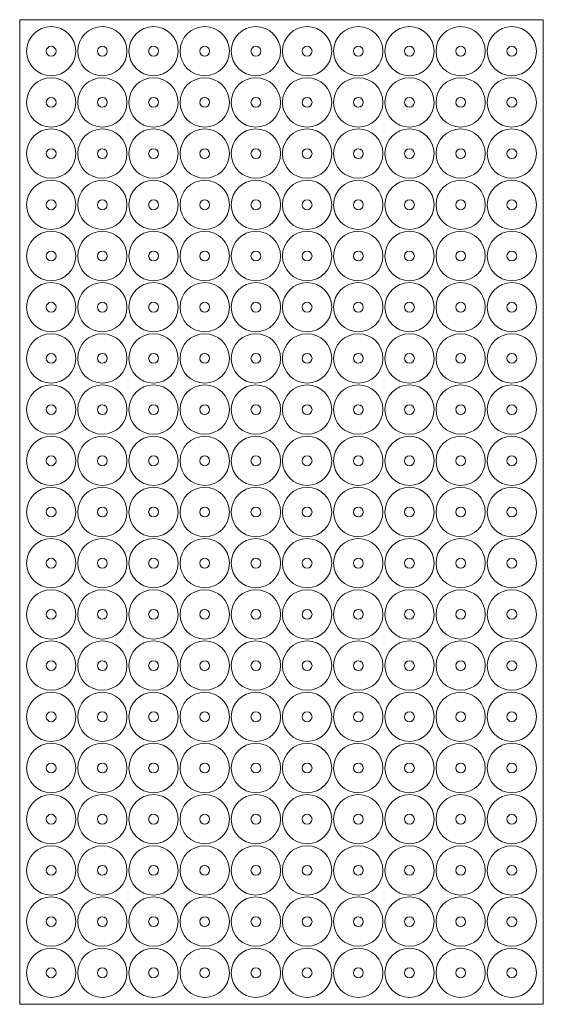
# Paper-space layout '_Ön' of a CAD drawing. Header units: millimetres. Extents: x -266 to 266, y -500 to 500.
import ezdxf

# ---------------------------------------------------------------- set-up
doc = ezdxf.new("R2010")
doc.units = ezdxf.units.MM

psp = doc.layouts.new('_Ön')

# ---------------------------------------------------------------- linework, layer by layer
at = {"color": 7, "linetype": 'Continuous', "lineweight": 15}
for p, q in [((266, 500), (-266, 500)), ((-266, 500), (-266, -500)), ((266, -500), (266, 500)), ((-266, -500), (266, -500))]:
    psp.add_line(p, q, dxfattribs=at)
for centre, radius in [((-234, 468), 25), ((-182, 468), 25), ((-130, 468), 25), ((-78, 468), 25), ((-26, 468), 25), ((26, 468), 25), ((78, 468), 25), ((130, 468), 25), ((182, 468), 25), ((234, 468), 25), ((-234, 468), 5), ((-182, 468), 5), ((-130, 468), 5), ((-78, 468), 5), ((-26, 468), 5), ((26, 468), 5), ((78, 468), 5), ((130, 468), 5), ((182, 468), 5), ((234, 468), 5), ((-234, 416), 25), ((-182, 416), 25), ((-130, 416), 25), ((-78, 416), 25), ((-26, 416), 25), ((26, 416), 25), ((78, 416), 25), ((130, 416), 25), ((182, 416), 25), ((234, 416), 25), ((-234, 416), 5), ((-182, 416), 5), ((-130, 416), 5), ((-78, 416), 5), ((-26, 416), 5), ((26, 416), 5), ((78, 416), 5), ((130, 416), 5), ((182, 416), 5), ((234, 416), 5), ((-234, 364), 25), ((-182, 364), 25), ((-130, 364), 25), ((-78, 364), 25), ((-26, 364), 25), ((26, 364), 25), ((78, 364), 25), ((130, 364), 25), ((182, 364), 25), ((234, 364), 25), ((-234, 364), 5), ((-182, 364), 5), ((-130, 364), 5), ((-78, 364), 5), ((-26, 364), 5), ((26, 364), 5), ((78, 364), 5), ((130, 364), 5), ((182, 364), 5), ((234, 364), 5), ((-234, 312), 25), ((-182, 312), 25), ((-130, 312), 25), ((-78, 312), 25), ((-26, 312), 25), ((26, 312), 25), ((78, 312), 25), ((130, 312), 25), ((182, 312), 25), ((234, 312), 25), ((-234, 312), 5), ((-182, 312), 5), ((-130, 312), 5), ((-78, 312), 5), ((-26, 312), 5), ((26, 312), 5), ((78, 312), 5), ((130, 312), 5), ((182, 312), 5), ((234, 312), 5), ((-234, 260), 25), ((-182, 260), 25), ((-130, 260), 25), ((-78, 260), 25), ((-26, 260), 25), ((26, 260), 25), ((78, 260), 25), ((130, 260), 25), ((182, 260), 25), ((234, 260), 25), ((-234, 260), 5), ((-182, 260), 5), ((-130, 260), 5), ((-78, 260), 5), ((-26, 260), 5), ((26, 260), 5), ((78, 260), 5), ((130, 260), 5), ((182, 260), 5), ((234, 260), 5), ((-234, 208), 25), ((-182, 208), 25), ((-130, 208), 25), ((-78, 208), 25), ((-26, 208), 25), ((26, 208), 25), ((78, 208), 25), ((130, 208), 25), ((182, 208), 25), ((234, 208), 25), ((-234, 208), 5), ((-182, 208), 5), ((-130, 208), 5), ((-78, 208), 5), ((-26, 208), 5), ((26, 208), 5), ((78, 208), 5), ((130, 208), 5), ((182, 208), 5), ((234, 208), 5), ((-234, 156), 25), ((-182, 156), 25), ((-130, 156), 25), ((-78, 156), 25), ((-26, 156), 25), ((26, 156), 25), ((78, 156), 25), ((130, 156), 25), ((182, 156), 25), ((234, 156), 25), ((-234, 156), 5), ((-182, 156), 5), ((-130, 156), 5), ((-78, 156), 5), ((-26, 156), 5), ((26, 156), 5), ((78, 156), 5), ((130, 156), 5), ((182, 156), 5), ((234, 156), 5), ((-234, 104), 25), ((-182, 104), 25), ((-130, 104), 25), ((-78, 104), 25), ((-26, 104), 25), ((26, 104), 25), ((78, 104), 25), ((130, 104), 25), ((182, 104), 25), ((234, 104), 25), ((-234, 104), 5), ((-182, 104), 5), ((-130, 104), 5), ((-78, 104), 5), ((-26, 104), 5), ((26, 104), 5), ((78, 104), 5), ((130, 104), 5), ((182, 104), 5), ((234, 104), 5), ((-234, 52), 25), ((-182, 52), 25), ((-130, 52), 25), ((-78, 52), 25), ((-26, 52), 25), ((26, 52), 25), ((78, 52), 25), ((130, 52), 25), ((182, 52), 25), ((234, 52), 25), ((-234, 52), 5), ((-182, 52), 5), ((-130, 52), 5), ((-78, 52), 5), ((-26, 52), 5), ((26, 52), 5), ((78, 52), 5), ((130, 52), 5), ((182, 52), 5), ((234, 52), 5), ((-234, 0), 25), ((-182, 0), 25), ((-130, 0), 25), ((-78, 0), 25), ((-26, 0), 25), ((26, 0), 25), ((78, 0), 25), ((130, 0), 25), ((182, 0), 25), ((234, 0), 25), ((-234, 0), 5), ((-182, 0), 5), ((-130, 0), 5), ((-78, 0), 5), ((-26, 0), 5), ((26, 0), 5), ((78, 0), 5), ((130, 0), 5), ((182, 0), 5), ((234, 0), 5), ((-234, -52), 25), ((-182, -52), 25), ((-130, -52), 25), ((-78, -52), 25), ((-26, -52), 25), ((26, -52), 25), ((78, -52), 25), ((130, -52), 25), ((182, -52), 25), ((234, -52), 25), ((-234, -52), 5), ((-182, -52), 5), ((-130, -52), 5), ((-78, -52), 5), ((-26, -52), 5), ((26, -52), 5), ((78, -52), 5), ((130, -52), 5), ((182, -52), 5), ((234, -52), 5), ((-234, -104), 25), ((-182, -104), 25), ((-130, -104), 25), ((-78, -104), 25), ((-26, -104), 25), ((26, -104), 25), ((78, -104), 25), ((130, -104), 25), ((182, -104), 25), ((234, -104), 25), ((-234, -104), 5), ((-182, -104), 5), ((-130, -104), 5), ((-78, -104), 5), ((-26, -104), 5), ((26, -104), 5), ((78, -104), 5), ((130, -104), 5), ((182, -104), 5), ((234, -104), 5), ((-234, -156), 25), ((-182, -156), 25), ((-130, -156), 25), ((-78, -156), 25), ((-26, -156), 25), ((26, -156), 25), ((78, -156), 25), ((130, -156), 25), ((182, -156), 25), ((234, -156), 25), ((-234, -156), 5), ((-182, -156), 5), ((-130, -156), 5), ((-78, -156), 5), ((-26, -156), 5), ((26, -156), 5), ((78, -156), 5), ((130, -156), 5), ((182, -156), 5), ((234, -156), 5), ((-234, -208), 25), ((-182, -208), 25), ((-130, -208), 25), ((-78, -208), 25), ((-26, -208), 25), ((26, -208), 25), ((78, -208), 25), ((130, -208), 25), ((182, -208), 25), ((234, -208), 25), ((-234, -208), 5), ((-182, -208), 5), ((-130, -208), 5), ((-78, -208), 5), ((-26, -208), 5), ((26, -208), 5), ((78, -208), 5), ((130, -208), 5), ((182, -208), 5), ((234, -208), 5), ((-234, -260), 25), ((-182, -260), 25), ((-130, -260), 25), ((-78, -260), 25), ((-26, -260), 25), ((26, -260), 25), ((78, -260), 25), ((130, -260), 25), ((182, -260), 25), ((234, -260), 25), ((-234, -260), 5), ((-182, -260), 5), ((-130, -260), 5), ((-78, -260), 5), ((-26, -260), 5), ((26, -260), 5), ((78, -260), 5), ((130, -260), 5), ((182, -260), 5), ((234, -260), 5), ((-234, -312), 25), ((-182, -312), 25), ((-130, -312), 25), ((-78, -312), 25), ((-26, -312), 25), ((26, -312), 25), ((78, -312), 25), ((130, -312), 25), ((182, -312), 25), ((234, -312), 25), ((-234, -312), 5), ((-182, -312), 5), ((-130, -312), 5), ((-78, -312), 5), ((-26, -312), 5), ((26, -312), 5), ((78, -312), 5), ((130, -312), 5), ((182, -312), 5), ((234, -312), 5), ((-234, -364), 25), ((-182, -364), 25), ((-130, -364), 25), ((-78, -364), 25), ((-26, -364), 25), ((26, -364), 25), ((78, -364), 25), ((130, -364), 25), ((182, -364), 25), ((234, -364), 25), ((-234, -364), 5), ((-182, -364), 5), ((-130, -364), 5), ((-78, -364), 5), ((-26, -364), 5), ((26, -364), 5), ((78, -364), 5), ((130, -364), 5), ((182, -364), 5), ((234, -364), 5), ((-234, -416), 25), ((-182, -416), 25), ((-130, -416), 25), ((-78, -416), 25), ((-26, -416), 25), ((26, -416), 25), ((78, -416), 25), ((130, -416), 25), ((182, -416), 25), ((234, -416), 25), ((-234, -416), 5), ((-182, -416), 5), ((-130, -416), 5), ((-78, -416), 5), ((-26, -416), 5), ((26, -416), 5), ((78, -416), 5), ((130, -416), 5), ((182, -416), 5), ((234, -416), 5), ((-234, -468), 25), ((-182, -468), 25), ((-130, -468), 25), ((-78, -468), 25), ((-26, -468), 25), ((26, -468), 25), ((78, -468), 25), ((130, -468), 25), ((182, -468), 25), ((234, -468), 25), ((-234, -468), 5), ((-182, -468), 5), ((-130, -468), 5), ((-78, -468), 5), ((-26, -468), 5), ((26, -468), 5), ((78, -468), 5), ((130, -468), 5), ((182, -468), 5), ((234, -468), 5)]:
    psp.add_circle(centre, radius, dxfattribs=at)

doc.saveas('drawing.dxf')
